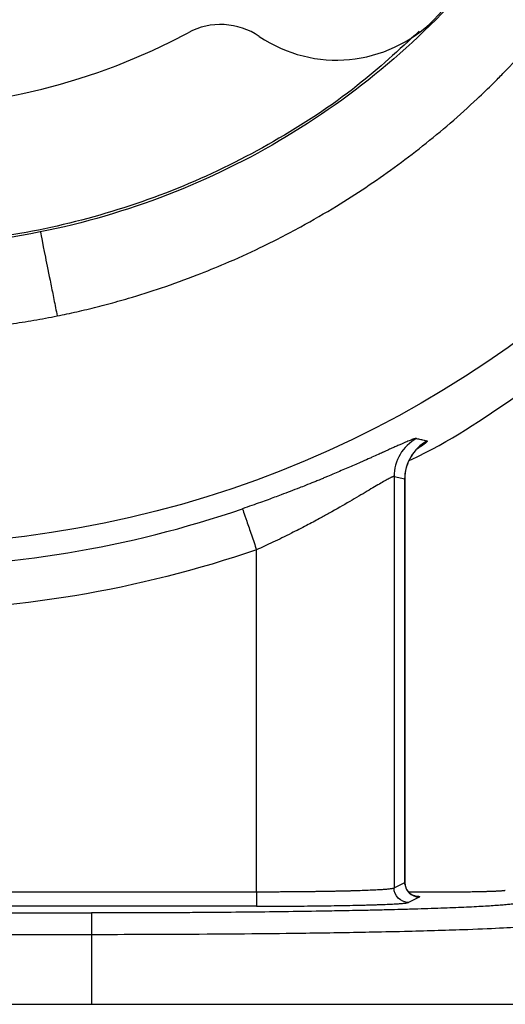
# Model space of a CAD drawing. Header units: inches. Extents: x 0.3 to 34.1, y 0.2 to 21.7.
# Tile 7 of 25: x 8 to 9.7, y 4.9 to 8.5. Entities that reach past the tile are written whole.
import ezdxf

# ---------------------------------------------------------------- set-up
doc = ezdxf.new("R2010")
doc.units = ezdxf.units.IN
doc.header["$MEASUREMENT"] = 0
doc.layers.add('SLD-0', color=7, linetype='Continuous', lineweight=25)
doc.styles.add('SLDTEXTSTYLE0', font='TXT', dxfattribs={"width": 0.75})
doc.dimstyles.new('SLDDIMSTYLE0', dxfattribs={"dimtxt": 0.125, "dimasz": 0.13, "dimexe": 0, "dimexo": 0.0625, "dimgap": 0.03125, "dimtad": 0, "dimtih": 1, "dimtoh": 1, "dimlfac": 0.75, "dimrnd": 1e-09, "dimzin": 12, "dimdsep": 46, "dimtxsty": 'SLDTEXTSTYLE0', "dimsah": 1, "dimcen": 0.09, "dimadec": 0, "dimazin": 3, "dimtfac": 1, "dimtofl": 0, "dimtmove": 0, "dimatfit": 3, "dimfxl": 1, "dimfrac": 2, "dimtolj": 1, "dimtzin": 12, "dimarcsym": 0})

# ---------------------------------------------------------------- blocks, each defined once
blk = doc.blocks.new('_D')
at = {"layer": 'SLD-0'}
for p, q in [((11.5835, 10.5033), (11.5835, 1.8036)), ((5.8102, 5.4298), (5.8102, 1.8036)), ((8.8872, 2.1086), (8.8491, 2.1086)), ((8.8491, 2.1086), (8.8491, 1.9102)), ((9.3952, 2.1086), (9.4332, 2.1086)), ((9.4332, 2.1086), (9.4332, 1.9102)), ((5.8102, 1.9286), (8.7395, 1.9286)), ((11.5835, 1.9286), (9.5428, 1.9286)), ((8.8491, 1.9102), (8.8872, 1.9102)), ((9.4332, 1.9102), (9.3952, 1.9102))]:
    blk.add_line(p, q, dxfattribs=at)
for points in [[(5.8102, 1.9286), (5.9402, 1.9086), (5.9402, 1.9486)], [(11.5835, 1.9286), (11.4535, 1.9486), (11.4535, 1.9086)]]:
    blk.add_solid(points, dxfattribs=at)
at = {"layer": 'SLD-0', "char_height": 0.125, "attachment_point": 1, "style": 'SLDTEXTSTYLE0'}
for s, insert in [('109.98', (8.8872, 2.0713)), ('4.33', (8.9795, 1.8843))]:
    blk.add_mtext(s, dxfattribs=dict(at, insert=insert))
blk = doc.blocks.new('_D_3')
at = {"layer": 'SLD-0'}
for p, q in [((5.8102, 5.4298), (5.8102, 2.3755)), ((9.9768, 4.8705), (9.9768, 2.3755)), ((7.7898, 2.6805), (7.7517, 2.6805)), ((7.7517, 2.6805), (7.7517, 2.4821)), ((8.2054, 2.6805), (8.2435, 2.6805)), ((8.2435, 2.6805), (8.2435, 2.4821)), ((5.8102, 2.5005), (7.6421, 2.5005)), ((7.7517, 2.4821), (7.7898, 2.4821)), ((8.2435, 2.4821), (8.2054, 2.4821)), ((9.9768, 2.5005), (8.353, 2.5005))]:
    blk.add_line(p, q, dxfattribs=at)
for points in [[(5.8102, 2.5005), (5.9402, 2.4805), (5.9402, 2.5205)], [(9.9768, 2.5005), (9.8468, 2.5205), (9.8468, 2.4805)]]:
    blk.add_solid(points, dxfattribs=at)
at = {"layer": 'SLD-0', "char_height": 0.125, "attachment_point": 1, "style": 'SLDTEXTSTYLE0'}
for s, insert in [('79.38', (7.7898, 2.6432)), ('3.13', (7.836, 2.4562))]:
    blk.add_mtext(s, dxfattribs=dict(at, insert=insert))

msp = doc.modelspace()

# ---------------------------------------------------------------- linework, layer by layer
at = {"color": 7, "linetype": 'Continuous', "lineweight": 25}
for p, q in [((9.3386, 6.8634), (9.3386, 5.3488)), ((9.3386, 6.8634), (9.3782, 6.8551)), ((9.3782, 6.8551), (9.3782, 5.3686)), ((9.3789, 5.3633), (9.3789, 6.8589)), ((8.8326, 5.3349), (8.8326, 6.5937)), ((9.3386, 5.3488), (9.3782, 5.3686)), ((7.2203, 5.3349), (8.8326, 5.3349)), ((9.4768, 5.3327), (9.3936, 5.3331)), ((9.4314, 5.3152), (9.3918, 5.2954)), ((3.3956, 5.2567), (8.2247, 5.2567)), ((8.8326, 5.2816), (7.2203, 5.2816)), ((8.2247, 5.1767), (3.3956, 5.1767)), ((8.2247, 5.1767), (8.2247, 4.9205)), ((3.3956, 4.9205), (8.2247, 4.9205))]:
    msp.add_line(p, q, dxfattribs=at)
at = {"color": 8, "linetype": 'Continuous', "lineweight": 25}
for p, q in [((9.3782, 6.8551), (9.3762, 6.8524)), ((9.3782, 5.3686), (9.3772, 5.3694)), ((9.3773, 5.3693), (9.3782, 5.3686))]:
    msp.add_line(p, q, dxfattribs=at)
at = {"color": 7, "linetype": 'Continuous', "lineweight": 25}
msp.add_circle((7.4768, 10.5533), 3.9418, dxfattribs=at)
for centre, radius, start, end in [((9.1268, 8.9034), 0.5067, 235.8694, 34.1306), ((8.7003, 8.2743), 0.2533, 55.8694, 118.2292), ((7.4768, 10.5533), 2.3333, 241.7708, 298.2292), ((7.4768, 10.5533), 4.0254, 270, 288.9009)]:
    msp.add_arc(centre, radius, start, end, dxfattribs=at)
for points, knots in [([(4.3171, 10.5533), (4.3171, 10.5408), (4.3171, 10.5188), (4.3175, 10.4901), (4.3181, 10.4594), (4.3193, 10.4239), (4.3234, 10.3374), (4.3391, 10.1503), (4.3881, 9.8654), (4.484, 9.5338), (4.5934, 9.2667), (4.7003, 9.055), (4.8207, 8.8468), (4.9896, 8.6033), (5.217, 8.3406), (5.4285, 8.1442), (5.5767, 8.0281), (5.6464, 7.9776), (5.6935, 7.9443), (5.7764, 7.8886), (5.901, 7.8123), (6.105, 7.7028), (6.3683, 7.5887), (6.6508, 7.5008), (6.8901, 7.4479), (7.1291, 7.4104), (7.4169, 7.389), (7.6983, 7.3977), (7.8841, 7.419), (7.9699, 7.4318), (8.0128, 7.4389), (8.0559, 7.4465), (8.0844, 7.4521), (8.0986, 7.4549)], [0, 0, 0, 0, 0.0067, 0.011836, 0.015417, 0.023197, 0.030931, 0.061953, 0.123986, 0.185893, 0.247055, 0.278753, 0.313274, 0.376219, 0.43763, 0.499626, 0.530922, 0.538739, 0.545867, 0.561918, 0.592364, 0.624357, 0.686226, 0.746243, 0.783016, 0.817807, 0.876112, 0.937805, 0.968783, 0.976522, 0.984392, 0.992184, 1, 1, 1, 1]), ([(10.3218, 10.5533), (10.3218, 10.3906), (10.3078, 10.2278), (10.2523, 9.9072), (10.2107, 9.7492), (10.1012, 9.4428), (10.0332, 9.2942), (9.873, 9.011), (9.7807, 8.8762), (9.5744, 8.6245), (9.4605, 8.5075), (9.2143, 8.2946), (9.082, 8.1988), (8.8031, 8.0311), (8.6564, 7.9593), (8.3529, 7.8417), (8.1962, 7.796), (8.0366, 7.7639)], [0, 0, 0, 0, 0.125, 0.125, 0.25, 0.25, 0.375, 0.375, 0.5, 0.5, 0.625, 0.625, 0.75, 0.75, 0.875, 0.875, 1, 1, 1, 1]), ([(8.0986, 7.4549), (8.1107, 7.4574), (8.1349, 7.4623), (8.1714, 7.4704), (8.2085, 7.479), (8.246, 7.4882), (8.284, 7.4981), (8.3225, 7.5086), (8.389, 7.5276), (8.4869, 7.5585), (8.6056, 7.6016), (8.7267, 7.651), (8.8543, 7.7091), (8.9912, 7.7794), (9.1572, 7.8756), (9.3434, 7.9998), (9.514, 8.135), (9.6331, 8.2423), (9.6969, 8.3041), (9.7917, 8.3997), (9.9223, 8.5462), (10.0551, 8.7233), (10.1566, 8.8776), (10.2526, 9.0386), (10.357, 9.2447), (10.4277, 9.4191), (10.4636, 9.5208), (10.4782, 9.5637), (10.5023, 9.6387), (10.5314, 9.7401), (10.5623, 9.8672), (10.5847, 9.9781), (10.6012, 10.0782), (10.6113, 10.1505), (10.619, 10.2165), (10.6249, 10.2765), (10.6299, 10.3393), (10.6337, 10.4056), (10.6365, 10.4775), (10.6368, 10.5274), (10.637, 10.5533)], [0, 0, 0, 0, 0.008476, 0.017102, 0.025875, 0.034792, 0.043851, 0.053047, 0.062379, 0.091696, 0.124038, 0.14968, 0.182159, 0.220994, 0.256089, 0.314839, 0.375648, 0.406487, 0.4257, 0.437072, 0.499661, 0.561213, 0.590061, 0.627342, 0.690859, 0.74965, 0.757378, 0.765418, 0.780995, 0.811903, 0.83836, 0.871442, 0.890183, 0.908501, 0.921949, 0.936148, 0.950185, 0.965501, 0.982098, 1, 1, 1, 1]), ([(9.4312, 8.5029), (9.3569, 8.4344), (9.1915, 8.2819), (8.8984, 8.0907), (8.5655, 7.9251), (8.213, 7.8065), (7.8481, 7.7311), (7.6006, 7.7218), (7.4768, 7.7171)], [0, 0, 0, 0, 0.140384, 0.312307, 0.48423, 0.656154, 0.828077, 1, 1, 1, 1]), ([(8.0363, 7.7655), (8.0369, 7.7627), (8.0438, 7.7283), (8.0608, 7.6432), (8.0711, 7.5923), (8.0827, 7.5346), (8.0906, 7.4953), (8.0946, 7.4751), (8.0986, 7.4549)], [0, 0, 0, 0, 0.5, 0.5, 0.75, 0.875, 0.875, 1, 1, 1, 1]), ([(9.3944, 6.9224), (9.3974, 6.9238), (9.5379, 6.9885), (9.6663, 7.0759), (9.792, 7.1614)], [0, 0, 0, 0, 0.021429, 1, 1, 1, 1]), ([(9.4215, 7.0036), (9.4212, 7.0037), (9.4206, 7.0038), (9.4191, 7.0037), (9.4169, 7.0032), (9.4138, 7.0024), (9.4103, 7.0013), (9.4066, 7), (9.4025, 6.9985), (9.3948, 6.9954), (9.3844, 6.9911), (9.3709, 6.9854), (9.3591, 6.9802), (9.3454, 6.9742), (9.33, 6.9673), (9.3166, 6.9612), (9.3059, 6.9563), (9.3, 6.9536), (9.2917, 6.9498), (9.2782, 6.9437), (9.2607, 6.9359), (9.2391, 6.9264), (9.2102, 6.9137), (9.169, 6.8958), (9.1279, 6.8782), (9.0979, 6.8655), (9.0806, 6.8581), (9.0687, 6.8532), (9.0562, 6.848), (9.0383, 6.8407), (9.0158, 6.8317), (8.987, 6.8204), (8.9572, 6.8089), (8.9266, 6.7973), (8.8992, 6.7871), (8.8736, 6.7777), (8.8458, 6.7677), (8.8145, 6.7566), (8.7924, 6.749), (8.7808, 6.745)], [0, 0, 0, 0, 0.014823, 0.031678, 0.050879, 0.072901, 0.093518, 0.109545, 0.126326, 0.146003, 0.200517, 0.226387, 0.25484, 0.288326, 0.318101, 0.349719, 0.365498, 0.376128, 0.381256, 0.408426, 0.4441, 0.464211, 0.506699, 0.569067, 0.63121, 0.662198, 0.677535, 0.693126, 0.703986, 0.720652, 0.754818, 0.779866, 0.816318, 0.851853, 0.877656, 0.903144, 0.932055, 0.964367, 1, 1, 1, 1]), ([(9.4215, 7.0036), (9.3966, 6.9899), (9.3542, 6.9488), (9.3386, 6.8919), (9.3386, 6.8634)], [-0.9999995, -0.9999995, -0.9999995, -0.9999995, -0.5, 0.0000003, 0.0000003, 0.0000003, 0.0000003]), ([(9.4215, 7.0036), (9.424, 7.0031), (9.4262, 7.0025), (9.4347, 7.0006), (9.4397, 6.9994), (9.4479, 6.9976), (9.4511, 6.9969), (9.4562, 6.9957), (9.4581, 6.9953), (9.4601, 6.9948)], [1.292114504, 1.292114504, 1.292114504, 1.292114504, 1.292694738, 1.292694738, 1.294648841, 1.294648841, 1.297775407, 1.297775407, 1.301243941, 1.301243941, 1.301243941, 1.301243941]), ([(9.3789, 6.8527), (9.3791, 6.86), (9.3795, 6.8746), (9.3834, 6.8933), (9.388, 6.9078), (9.3924, 6.9187), (9.3975, 6.9291), (9.4047, 6.9413), (9.408, 6.9458), (9.4102, 6.9488)], [0, 0, 0, 0, 0.157281, 0.315476, 0.400565, 0.495959, 0.607867, 0.741794, 1, 1, 1, 1]), ([(9.3386, 6.8634), (9.3383, 6.8635), (9.3377, 6.8635), (9.3363, 6.8633), (9.3346, 6.8628), (9.3325, 6.862), (9.3299, 6.8609), (9.3269, 6.8595), (9.3209, 6.8565), (9.3097, 6.8504), (9.2907, 6.8395), (9.2673, 6.8257), (9.2311, 6.8041), (9.1769, 6.7719), (9.1156, 6.7369), (9.0611, 6.7069), (9.0149, 6.6823), (8.9682, 6.6584), (8.9267, 6.6378), (8.8935, 6.6218), (8.8623, 6.6072), (8.8422, 6.598), (8.8326, 6.5937)], [0, 0, 0, 0, 0.017274, 0.03459, 0.051957, 0.069381, 0.08687, 0.104429, 0.122067, 0.182284, 0.24473, 0.305065, 0.36888, 0.494197, 0.620531, 0.675241, 0.747306, 0.825901, 0.873912, 0.919552, 0.96158, 1, 1, 1, 1]), ([(8.7808, 6.745), (8.781, 6.7444), (8.7823, 6.7406), (8.7876, 6.7252), (8.7916, 6.7135), (8.8016, 6.6842), (8.8076, 6.6666), (8.8201, 6.6301), (8.8266, 6.6112), (8.8326, 6.5937)], [0, 0, 0, 0, 0.25, 0.25, 0.5, 0.5, 0.75, 0.75, 1, 1, 1, 1]), ([(8.8326, 6.5937), (8.6159, 6.5195), (8.3915, 6.4627), (7.9365, 6.3869), (7.7059, 6.368), (7.4768, 6.368)], [0, 0, 0, 0, 0.5, 0.5, 1, 1, 1, 1]), ([(9.3782, 5.3686), (9.3782, 5.3546), (9.3839, 5.3407), (9.4037, 5.321), (9.4175, 5.3153), (9.4314, 5.3152)], [0, 0, 0, 0, 0.5, 0.5, 1, 1, 1, 1]), ([(9.4162, 5.3191), (9.4163, 5.3191), (9.4165, 5.3191), (9.4131, 5.3199), (9.4077, 5.3221), (9.4012, 5.3259), (9.3948, 5.3311), (9.3875, 5.3394), (9.3805, 5.3521), (9.3794, 5.3637), (9.3788, 5.3693)], [0, 0, 0, 0, 0.127932, 0.288287, 0.415205, 0.521347, 0.6149, 0.700492, 0.855264, 1, 1, 1, 1]), ([(8.8326, 5.3349), (8.8381, 5.3349), (8.8493, 5.3349), (8.866, 5.3349), (8.8827, 5.3349), (8.8995, 5.335), (8.9162, 5.3351), (8.933, 5.3352), (8.9497, 5.3353), (8.9664, 5.3354), (8.983, 5.3355), (8.9995, 5.3357), (9.0158, 5.3359), (9.0321, 5.3361), (9.0481, 5.3363), (9.064, 5.3365), (9.0797, 5.3367), (9.0951, 5.337), (9.1103, 5.3373), (9.1252, 5.3376), (9.1398, 5.3379), (9.154, 5.3382), (9.1679, 5.3385), (9.1883, 5.3391), (9.2146, 5.3399), (9.2449, 5.341), (9.2727, 5.3422), (9.2916, 5.3433), (9.3041, 5.3441), (9.3119, 5.3448), (9.3193, 5.3454), (9.3261, 5.3462), (9.3318, 5.347), (9.3363, 5.3479), (9.3378, 5.3485), (9.3386, 5.3488)], [0, 0, 0, 0, 0.021619, 0.043344, 0.065174, 0.08711, 0.109151, 0.131297, 0.153549, 0.175906, 0.198369, 0.220937, 0.24361, 0.26639, 0.289274, 0.312265, 0.33536, 0.358562, 0.381869, 0.405282, 0.4288, 0.452424, 0.476154, 0.49999, 0.560279, 0.623591, 0.689927, 0.759284, 0.786153, 0.815528, 0.84741, 0.881798, 0.918693, 0.958093, 1, 1, 1, 1]), ([(8.8326, 5.3349), (8.8326, 5.3211), (8.8326, 5.3075), (8.8326, 5.2878), (8.8326, 5.2819), (8.8326, 5.2816)], [0, 0, 0, 0, 0.5, 0.5, 1, 1, 1, 1]), ([(9.3918, 5.2954), (9.3779, 5.2955), (9.3641, 5.3012), (9.3443, 5.321), (9.3386, 5.3348), (9.3386, 5.3488)], [0, 0, 0, 0, 0.5, 0.5, 1, 1, 1, 1]), ([(9.7482, 5.3398), (9.7481, 5.3397), (9.748, 5.3395), (9.7472, 5.3392), (9.746, 5.3389), (9.7442, 5.3386), (9.7421, 5.3383), (9.7396, 5.3381), (9.7368, 5.3378), (9.7336, 5.3375), (9.7302, 5.3373), (9.7265, 5.3371), (9.7226, 5.3368), (9.7186, 5.3366), (9.7143, 5.3364), (9.71, 5.3362), (9.7055, 5.336), (9.701, 5.3358), (9.6964, 5.3357), (9.6917, 5.3355), (9.6871, 5.3353), (9.6824, 5.3352), (9.6778, 5.3351), (9.6733, 5.3349), (9.6644, 5.3347), (9.6507, 5.3344), (9.6311, 5.334), (9.6105, 5.3336), (9.5891, 5.3334), (9.5671, 5.3331), (9.5447, 5.3329), (9.5221, 5.3328), (9.4995, 5.3327), (9.4844, 5.3327), (9.4768, 5.3327)], [0, 0, 0, 0, 0.028383, 0.056162, 0.083338, 0.109911, 0.13588, 0.161245, 0.186007, 0.210165, 0.23372, 0.256672, 0.27902, 0.300764, 0.321905, 0.342443, 0.362377, 0.381707, 0.400434, 0.418557, 0.436077, 0.452993, 0.469306, 0.485015, 0.500121, 0.558359, 0.615922, 0.672811, 0.729027, 0.784568, 0.839436, 0.89363, 0.947152, 1, 1, 1, 1]), ([(9.8092, 5.296), (9.8087, 5.2958), (9.8076, 5.2953), (9.8051, 5.2945), (9.8012, 5.2935), (9.7943, 5.2921), (9.784, 5.2905), (9.7689, 5.2886), (9.7546, 5.2872), (9.7404, 5.2859), (9.7176, 5.2841), (9.6763, 5.2813), (9.6076, 5.2777), (9.5242, 5.2743), (9.4413, 5.2715), (9.3704, 5.2694), (9.3142, 5.268), (9.2588, 5.2667), (9.2029, 5.2655), (9.1397, 5.2643), (9.053, 5.2627), (8.9341, 5.261), (8.7941, 5.2594), (8.6746, 5.2583), (8.5784, 5.2577), (8.5122, 5.2573), (8.4412, 5.257), (8.3783, 5.2569), (8.3173, 5.2567), (8.2704, 5.2567), (8.2397, 5.2567), (8.2247, 5.2567)], [0, 0, 0, 0, 0.010703, 0.0239884, 0.0399107, 0.0585563, 0.0922455, 0.1170913, 0.1480404, 0.163485, 0.1789203, 0.2407177, 0.3049196, 0.3691079, 0.4345679, 0.4725966, 0.5000461, 0.5328292, 0.5655276, 0.5898699, 0.6309936, 0.695603, 0.7593592, 0.8211515, 0.8520174, 0.8829486, 0.9052469, 0.9414701, 0.9618148, 0.9813495, 1, 1, 1, 1]), ([(8.8326, 5.2816), (8.8383, 5.2816), (8.8494, 5.2816), (8.8657, 5.2816), (8.8866, 5.2816), (8.9085, 5.2817), (8.9337, 5.2818), (8.957, 5.2819), (8.991, 5.2821), (9.0333, 5.2825), (9.0829, 5.2831), (9.1228, 5.2836), (9.1491, 5.2841), (9.1641, 5.2844), (9.1864, 5.2849), (9.2114, 5.2854), (9.2377, 5.2861), (9.2563, 5.2866), (9.2742, 5.2872), (9.2961, 5.288), (9.3159, 5.2888), (9.3331, 5.2896), (9.3484, 5.2905), (9.3603, 5.2913), (9.3709, 5.2922), (9.3784, 5.2929), (9.385, 5.2938), (9.3897, 5.2946), (9.3911, 5.2952), (9.3918, 5.2954)], [0, 0, 0, 0, 0.020092, 0.039236, 0.05762, 0.093958, 0.11705, 0.147396, 0.17813, 0.240638, 0.304353, 0.369003, 0.401598, 0.415401, 0.434316, 0.499934, 0.531651, 0.565572, 0.596996, 0.630891, 0.695552, 0.72756, 0.759299, 0.821824, 0.844222, 0.882921, 0.924533, 0.96372, 1, 1, 1, 1]), ([(8.2247, 5.2567), (8.2247, 5.2564), (8.2247, 5.2541), (8.2247, 5.2459), (8.2247, 5.2399), (8.2247, 5.2251), (8.2247, 5.2164), (8.2247, 5.1973), (8.2247, 5.187), (8.2247, 5.1767)], [0, 0, 0, 0, 0.25, 0.25, 0.5, 0.5, 0.75, 0.75, 1, 1, 1, 1]), ([(9.8891, 5.2161), (9.8822, 5.2129), (9.8596, 5.2096), (9.7739, 5.2023), (9.6947, 5.1982), (9.5266, 5.1922), (9.4524, 5.19), (9.3294, 5.1871), (9.2864, 5.1862), (9.17, 5.184), (9.0939, 5.1827), (8.887, 5.1799), (8.7507, 5.1787), (8.4806, 5.1771), (8.3538, 5.1767), (8.2247, 5.1767)], [-0.001964, -0.001964, -0.001964, -0.001964, 0.233262, 0.233262, 0.493546, 0.493546, 0.656223, 0.656223, 0.757897, 0.757897, 0.961243, 0.961243, 1.286598, 1.286598, 1.5165, 1.5165, 1.5165, 1.5165]), ([(8.2247, 4.9205), (8.2343, 4.9205), (8.2535, 4.9205), (8.2823, 4.9205), (8.3111, 4.9205), (8.3397, 4.9205), (8.3684, 4.9205), (8.397, 4.9205), (8.4255, 4.9205), (8.454, 4.9205), (8.4825, 4.9205), (8.5109, 4.9205), (8.5816, 4.9205), (8.6936, 4.9205), (8.8432, 4.9205), (8.9874, 4.9205), (9.1246, 4.9205), (9.2538, 4.9205), (9.3737, 4.9205), (9.4833, 4.9205), (9.5815, 4.9205), (9.6676, 4.9205), (9.7406, 4.9205), (9.8, 4.9205), (9.8352, 4.9205), (9.8549, 4.9205), (9.8651, 4.9205), (9.8737, 4.9205), (9.8805, 4.9205), (9.8859, 4.9205), (9.888, 4.9205), (9.8891, 4.9205)], [0, 0, 0, 0, 0.0113913, 0.0227675, 0.034132, 0.0454882, 0.0568395, 0.0681893, 0.079541, 0.090898, 0.1022636, 0.1136413, 0.1250345, 0.1875233, 0.2500236, 0.3125124, 0.3750127, 0.4375015, 0.5000018, 0.5624906, 0.6249909, 0.6874797, 0.74998, 0.8124688, 0.8749691, 0.8958409, 0.9166714, 0.9374817, 0.9582926, 0.9791251, 1, 1, 1, 1])]:
    msp.add_open_spline(points, degree=3, knots=knots, dxfattribs=at)
for points in [[(8.0366, 7.7639), (7.8524, 7.727), (7.6646, 7.7083), (7.4767, 7.7083)], [(9.4601, 6.9948), (9.4354, 6.981), (9.3936, 6.94), (9.3782, 6.8834), (9.3782, 6.8551)]]:
    msp.add_open_spline(points, degree=3, dxfattribs=at)
at = {"color": 8, "linetype": 'Continuous', "lineweight": 25}
for points, knots in [([(9.4601, 6.9948), (9.4605, 6.9924), (9.461, 6.9891), (9.4306, 6.9697), (9.4222, 6.9643)], [0, 0, 0, 0, 0.722316, 1, 1, 1, 1]), ([(9.4123, 5.3196), (9.4153, 5.3194), (9.4348, 5.318), (9.433, 5.3165), (9.4314, 5.3152)], [0, 0, 0, 0, 0.152627, 1, 1, 1, 1])]:
    msp.add_open_spline(points, degree=3, knots=knots, dxfattribs=at)

# ---------------------------------------------------------------- dimensions: what is measured, and where the dimension line sits
at = {"layer": 'SLD-0'}
for base, p1, p2, picture, middle in [((5.8102, 1.9286), (11.5835, 10.5533), (5.8102, 5.4798), '_D', (9.1412, 1.9286)), ((9.9768, 2.5005), (5.8102, 5.4798), (9.9768, 4.9205), '_D_3', (7.9976, 2.5005))]:
    dim = msp.add_linear_dim(base=base, p1=p1, p2=p2, dimstyle='SLDDIMSTYLE0', dxfattribs=at)
    dim.commit()
    dim.dimension.update_dxf_attribs({"geometry": picture, "text_midpoint": middle, "dimtype": 160})

doc.saveas('drawing.dxf')
